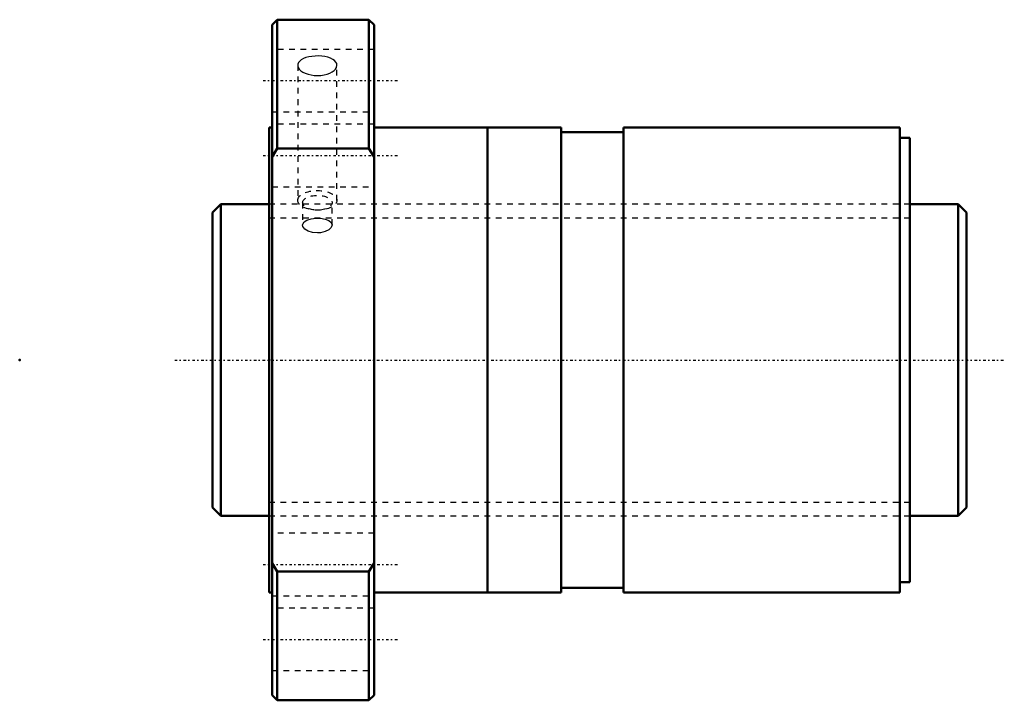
# Model space of a CAD drawing. Header units: millimetres. Extents: x -44 to 130, y -60 to 60.
import ezdxf

# ---------------------------------------------------------------- set-up
doc = ezdxf.new("R2010")
doc.units = ezdxf.units.MM
doc.linetypes.add('Center', pattern=[1.5, 0.45, -0.5, 0.05, -0.5])
doc.linetypes.add('Dashed', pattern=[2, 1, -1])
for name, color, linetype, lineweight in [('2d ConnectionPoints', 7, 'Continuous', 50), ('AM_0', 7, 'Continuous', 50), ('AM_5', 3, 'Continuous', 25), ('AM_7', 7, 'Center', 25), ('AM_9', 6, 'Dashed', 25)]:
    doc.layers.add(name, color=color, linetype=linetype, lineweight=lineweight)

# ---------------------------------------------------------------- blocks, each defined once
blk = doc.blocks.new('1_SDAN5510VAX_4_nut_0_in_SDAN5510VAX_4G0_133LC0_0G000__0')
at = {"layer": 'AM_0'}
for p, q in [((1.4, 60), (0.5, 59.1)), ((0.5, 59.1), (0.5, -59.1)), ((17.6, 60), (1.4, 60)), ((1.4, 60), (1.4, 37.3)), ((18.5, 59.1), (17.6, 60)), ((17.6, 60), (17.6, 37.3)), ((18.5, 59.1), (18.5, -59.1)), ((0.5, 41), (0, 41)), ((0, 41), (0, -41)), ((38.5, 41), (18.5, 41)), ((38.5, 41), (38.5, -41)), ((38.53, 40), (38.5, 40)), ((51.5, 41), (38.53, 41)), ((38.53, 41), (38.53, -41)), ((51.5, 41), (51.5, -41)), ((62.5, 40.18), (51.5, 40.18)), ((111.2, 41), (62.5, 41)), ((62.5, 41), (62.5, -41)), ((111.2, 41), (111.2, -41)), ((113, 39.2), (111.2, 39.2)), ((113, 39.2), (113, -39.2)), ((1.4, 37.3), (0.5, 35.83)), ((17.6, 37.3), (1.4, 37.3)), ((18.5, 35.83), (17.6, 37.3)), ((0.5, -35.83), (1.4, -37.3)), ((17.6, -37.3), (18.5, -35.83)), ((1.4, -37.3), (17.6, -37.3)), ((1.4, -37.3), (1.4, -60)), ((17.6, -37.3), (17.6, -60)), ((111.2, -39.2), (113, -39.2)), ((0, -41), (0.5, -41)), ((18.5, -41), (38.5, -41)), ((38.5, -40), (38.53, -40)), ((38.53, -41), (51.5, -41)), ((51.5, -40.18), (62.5, -40.18)), ((62.5, -41), (111.2, -41)), ((0.5, -59.1), (1.4, -60)), ((1.4, -60), (17.6, -60)), ((17.6, -60), (18.5, -59.1))]:
    blk.add_line(p, q, dxfattribs=at)
at = {"layer": 'AM_7'}
for p, q in [((-1.08, 49.26), (22.68, 49.26)), ((-1.08, 36.06), (22.68, 36.06)), ((-1.08, -36.06), (22.68, -36.06)), ((-1.08, -49.26), (22.68, -49.26))]:
    blk.add_line(p, q, dxfattribs=at)
at = {"layer": 'AM_9'}
for p, q in [((18.5, 54.76), (0.5, 54.76)), ((5.04, 51.96), (5.04, 28.15)), ((11.96, 28.15), (11.96, 51.96)), ((0.5, 43.76), (18.5, 43.76)), ((18.5, 41.56), (0.5, 41.56)), ((0.5, 30.56), (18.5, 30.56)), ((113, 27.5), (0, 27.5)), ((5.9, 27.72), (5.9, 23.81)), ((11.1, 23.82), (11.1, 27.72)), ((0, -27.5), (113, -27.5)), ((18.5, -30.56), (0.5, -30.56)), ((0.5, -41.56), (18.5, -41.56)), ((18.5, -43.76), (0.5, -43.76)), ((0.5, -54.76), (18.5, -54.76))]:
    blk.add_line(p, q, dxfattribs=at)
for points in [[(11.96, 51.96), (11.91, 52.25), (11.76, 52.52), (11.53, 52.78), (11.2, 53.01), (10.8, 53.2), (10.34, 53.37), (9.82, 53.49), (9.26, 53.57), (8.68, 53.6), (8.1, 53.59), (7.53, 53.54), (6.99, 53.45), (6.49, 53.31), (6.05, 53.14), (5.67, 52.93), (5.38, 52.69), (5.17, 52.43), (5.06, 52.15), (5.04, 51.96)], [(5.04, 51.96), (5.05, 51.85), (5.13, 51.56), (5.31, 51.28), (5.58, 51.01), (5.94, 50.76), (6.36, 50.55), (6.85, 50.38), (7.38, 50.25), (7.95, 50.17), (8.53, 50.15), (9.11, 50.18), (9.67, 50.26), (10.2, 50.39), (10.68, 50.57), (11.1, 50.78), (11.45, 51.03), (11.71, 51.3), (11.88, 51.59), (11.96, 51.96)], [(5.9, 23.82), (5.92, 23.96), (6.16, 24.36), (6.66, 24.68), (7.38, 24.9), (8.22, 25), (9.08, 24.98), (9.89, 24.84), (10.54, 24.58), (10.96, 24.23), (11.1, 23.82)], [(8.5, 22.41), (7.64, 22.49), (6.88, 22.73), (6.3, 23.09), (5.96, 23.52), (5.9, 23.82)], [(11.1, 23.82), (11.1, 23.81), (10.95, 23.37), (10.53, 22.96), (9.88, 22.64), (9.07, 22.45), (8.5, 22.41)]]:
    blk.add_lwpolyline(points, dxfattribs=at)
for centre, major_axis in [((8.5, 28.15), (-3.46, 0)), ((8.5, 27.72), (-2.6, 0))]:
    blk.add_ellipse(centre, major_axis=major_axis, ratio=0.5, dxfattribs=at)
blk = doc.blocks.new('2_0SDAN5510VAX_40Shaft_0_in_SDAN5510VAX_4G0_133LC0_0G000__0')
at = {"layer": 'AM_0'}
for p, q in [((-8.5, 27.5), (-10, 26)), ((0, 27.5), (-8.5, 27.5)), ((-8.5, 27.5), (-8.5, -27.5)), ((121.5, 27.5), (113, 27.5)), ((123, 26), (121.5, 27.5)), ((121.5, 27.5), (121.5, -27.5)), ((-10, 26), (-10, -26)), ((123, 26), (123, -26)), ((-10, -26), (-8.5, -27.5)), ((121.5, -27.5), (123, -26)), ((-8.5, -27.5), (0, -27.5)), ((113, -27.5), (121.5, -27.5))]:
    blk.add_line(p, q, dxfattribs=at)
at = {"layer": 'AM_5', "linetype": 'Dashed'}
for p, q in [((0, 25.0465), (113, 25.0465)), ((0, -25.0465), (113, -25.0465))]:
    blk.add_line(p, q, dxfattribs=at)
at = {"layer": 'AM_7'}
blk.add_line((-16.65, 0), (129.65, 0), dxfattribs=at)
at = {"layer": 'AM_9'}
for p, q in [((113, 27.5), (0, 27.5)), ((0, -27.5), (113, -27.5))]:
    blk.add_line(p, q, dxfattribs=at)

msp = doc.modelspace()

# ---------------------------------------------------------------- linework, layer by layer
at = {"layer": '2d ConnectionPoints'}
for p in [(-44, 0), (0, 0), (123, 0)]:
    msp.add_point(p, dxfattribs=at)

# ---------------------------------------------------------------- block references
for name in ['1_SDAN5510VAX_4_nut_0_in_SDAN5510VAX_4G0_133LC0_0G000__0', '2_0SDAN5510VAX_40Shaft_0_in_SDAN5510VAX_4G0_133LC0_0G000__0']:
    msp.add_blockref(name, (0, 0))

doc.saveas('drawing.dxf')
